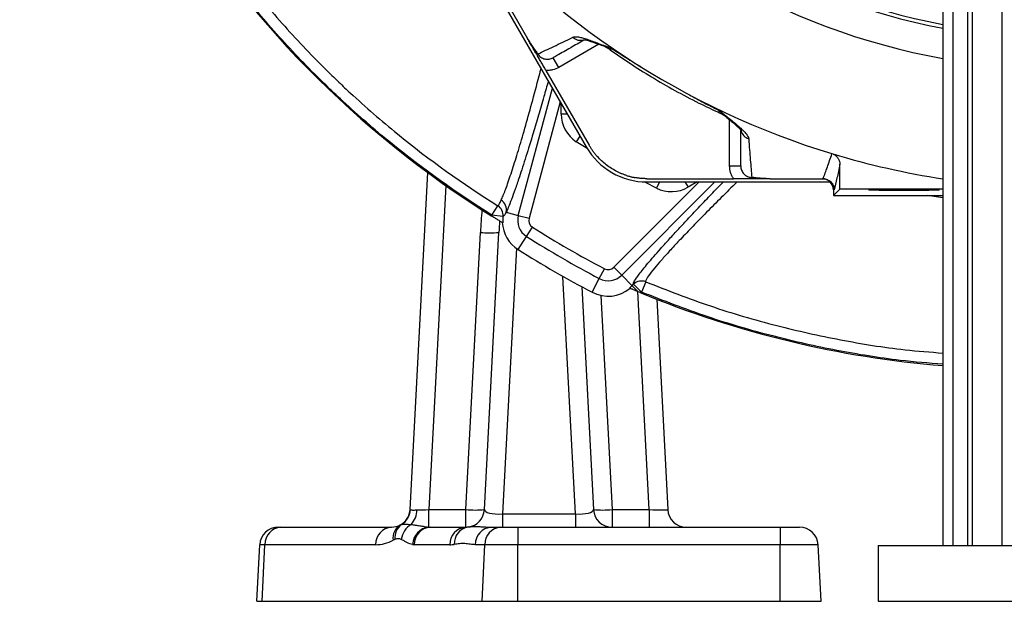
# Model space of a CAD drawing. Header units: millimetres. Extents: x 2549 to 3607, y 2373 to 3826.
# Tile 1 of 14: x 2550 to 3080, y 2373 to 2687. Entities that reach past the tile are written whole.
import ezdxf

# ---------------------------------------------------------------- set-up
doc = ezdxf.new("R2010")
doc.units = ezdxf.units.MM
doc.header["$LTSCALE"] = 2

msp = doc.modelspace()

# ---------------------------------------------------------------- linework, layer by layer
at = {"color": 7, "linetype": 'Continuous', "lineweight": 25}
for p, q in [((3047.37, 3192.84), (3047.37, 2403.4)), ((3052.67, 3192.84), (3052.67, 2403.4)), ((3060.66, 3192.84), (3060.66, 2403.4)), ((3063.16, 3192.84), (3063.16, 2403.4)), ((3079.14, 3192.84), (3079.14, 2403.4)), ((2780.43, 2747.63), (2855.07, 2618.35)), ((2782.2, 2748.12), (2823.39, 2676.78)), ((2840.27, 2661.26), (2837.27, 2666.45)), ((2833.27, 2659.66), (2856.61, 2619.24)), ((2932.34, 2608.1), (2938.34, 2608.1)), ((2991.75, 2595.61), (2991.75, 2609.02)), ((2760.11, 2422.88), (2769.63, 2604.5)), ((2887.78, 2601.24), (2934.45, 2601.24)), ((2954.23, 2601.24), (2982.71, 2601.24)), ((2887.78, 2599.46), (2986.55, 2599.46)), ((2988.29, 2592.16), (2991.75, 2595.61)), ((2988.29, 2595.24), (2988.29, 2592.16)), ((2988.71, 2595.24), (2988.29, 2595.24)), ((2988.29, 2592.16), (3047.37, 2592.16)), ((3047.37, 2595.61), (2991.75, 2595.61)), ((2804.18, 2581.6), (2807.36, 2586.68)), ((2810.13, 2580.9), (2804.18, 2581.6)), ((2811.87, 2583.18), (2818.41, 2581.43)), ((2818.41, 2581.43), (2824.2, 2579.88)), ((2822.84, 2570.07), (2826.05, 2575.13)), ((2790.13, 2422.88), (2797.96, 2572.3)), ((2800.11, 2422.88), (2807.94, 2572.3)), ((2818.36, 2563.02), (2822.84, 2570.07)), ((2874.14, 2549.26), (2869.9, 2553.49)), ((2862.09, 2547.41), (2864.86, 2552.72)), ((2879.83, 2543.56), (2874.14, 2549.26)), ((2852.66, 2542.96), (2858.95, 2422.88)), ((2858.22, 2540.01), (2862.09, 2547.41)), ((2879.83, 2543.56), (2880.6, 2544.33)), ((2879.83, 2543.56), (2883.11, 2540.28)), ((2880.6, 2544.33), (2884.83, 2540.09)), ((2887.12, 2545.63), (2884.83, 2540.09)), ((2884.83, 2540.09), (2884.46, 2539.72)), ((2893.01, 2536.28), (2898.95, 2422.88)), ((2770.1, 2422.88), (2790.13, 2422.88)), ((2770.1, 2413.43), (2770.1, 2422.88)), ((2790.13, 2413.4), (2790.13, 2422.88)), ((2868.94, 2422.88), (2868.94, 2413.4)), ((2868.94, 2422.88), (2888.96, 2422.88)), ((2888.96, 2422.88), (2888.96, 2413.4)), ((2809.85, 2420.5), (2809.85, 2413.4)), ((2809.85, 2420.5), (2849.21, 2420.5)), ((2849.21, 2420.5), (2849.21, 2413.4)), ((2689.02, 2413.4), (2690.43, 2413.4)), ((2690.43, 2413.4), (2750.13, 2413.4)), ((2770.97, 2413.4), (2790.13, 2413.4)), ((2803.87, 2413.4), (2808.99, 2413.4)), ((2808.99, 2413.4), (2818.1, 2413.4)), ((2818.1, 2413.4), (2818.1, 2403.92)), ((2818.1, 2413.4), (2959.53, 2413.4)), ((2959.53, 2413.4), (2970.04, 2413.4)), ((2959.53, 2413.4), (2959.53, 2403.92)), ((2677.43, 2373.4), (2679.03, 2403.92)), ((2681.78, 2403.92), (2679.03, 2403.92)), ((2680.4, 2373.4), (2681.78, 2403.92)), ((2741.48, 2403.92), (2681.78, 2403.92)), ((2781.48, 2403.92), (2762.33, 2403.92)), ((2800.34, 2403.92), (2795.22, 2403.92)), ((2798.96, 2373.4), (2800.34, 2403.92)), ((2818.1, 2403.92), (2800.34, 2403.92)), ((2818.1, 2373.4), (2818.1, 2403.92)), ((2959.53, 2403.92), (2818.1, 2403.92)), ((2959.53, 2373.4), (2959.53, 2403.92)), ((2980.03, 2403.92), (2959.53, 2403.92)), ((2981.63, 2373.4), (2980.03, 2403.92)), ((3012.37, 2403.4), (3012.37, 2373.4)), ((3012.37, 2403.4), (3212.37, 2403.4)), ((2677.43, 2373.4), (2680.4, 2373.4)), ((2680.4, 2373.4), (2798.96, 2373.4)), ((2798.96, 2373.4), (2818.1, 2373.4)), ((2818.1, 2373.4), (2959.53, 2373.4)), ((2959.53, 2373.4), (2981.63, 2373.4)), ((3012.37, 2373.4), (3212.37, 2373.4))]:
    msp.add_line(p, q, dxfattribs=at)
at = {"color": 8, "linetype": 'Continuous', "lineweight": 25}
for p, q in [((2861.85, 2673.71), (2840.27, 2661.26)), ((2818.41, 2581.43), (2836.79, 2650.01)), ((2841.02, 2642.67), (2824.2, 2579.88)), ((2841.58, 2636.1), (2841.58, 2641.71)), ((2844.82, 2636.1), (2841.58, 2636.1)), ((2932.34, 2608.1), (2932.34, 2633.01)), ((2851.67, 2624.23), (2849.69, 2621.17)), ((2779.25, 2597.56), (2770.1, 2422.88)), ((2869.9, 2553.49), (2915.87, 2599.46)), ((2924.34, 2599.46), (2874.14, 2549.26)), ((2894.57, 2599.46), (2892.92, 2596.21)), ((2908.28, 2599.46), (2909.9, 2596.65)), ((2914.76, 2599.46), (2909.9, 2596.65)), ((3047.37, 2591.01), (3038.95, 2592.16)), ((2817.36, 2563.71), (2809.85, 2420.5)), ((2849.21, 2420.5), (2842.5, 2548.56)), ((2862.89, 2538.32), (2868.94, 2422.88)), ((2888.96, 2422.88), (2882.8, 2540.41))]:
    msp.add_line(p, q, dxfattribs=at)
at = {"color": 8, "linetype": 'Continuous', "lineweight": 25, "flags": 128}
for points in [[(2855.66, 2617.36), (2854.95, 2617.81), (2849.69, 2621.17)], [(2892.92, 2596.21), (2887.37, 2599.09), (2886.63, 2599.48)]]:
    msp.add_lwpolyline(points, dxfattribs=at)
at = {"color": 7, "linetype": 'Continuous', "lineweight": 25}
for centre, radius, start, end in [((3112.37, 3026.24), 365.99, 100.3891, 259.77), ((3112.37, 3026.24), 350, 100.6485, 259.2972), ((3112.37, 3026.24), 348, 100.6218, 259.235), ((3091.37, 3040.67), 542, 184.354, 237.9957), ((3112.37, 3026.24), 430.02, 220.1904, 253.182), ((2856.38, 2654.39), 20, 54.826, 69.1758), ((2859.37, 2636.1), 17.79, 180, 237.0368), ((2918.34, 2618.62), 20, 50.7418, 65.1516), ((2887.78, 2637.24), 37.78, 210, 270), ((3112.37, 3026.24), 430.02, 253.1819, 261.3061), ((2901, 2612.06), 17.79, 242.9632, 300), ((2804.16, 2581.59), 6.01, 353.3902, 57.8893), ((2806.11, 2584.55), 5.92, 346.6152, 59.0306), ((2828.36, 2578.77), 24.34, 173.3119, 174.6095), ((2828.36, 2578.77), 18.35, 173.3119, 184.2815), ((2828.36, 2578.77), 10.3, 165, 237.5963), ((2828.36, 2578.77), 4.31, 165, 237.5963), ((2828.36, 2578.77), 18.65, 183.6294, 237.5963), ((3112.37, 3026.24), 534.31, 237.5963, 242.4037), ((2802.95, 2620.15), 48.11, 264.0433, 275.9567), ((3112.37, 3026.24), 540.3, 237.5963, 242.4037), ((3112.37, 3026.24), 548.65, 237.5963, 242.4037), ((2866.86, 2556.54), 4.31, 242.4037, 315), ((2866.86, 2556.54), 10.3, 242.4037, 315), ((2866.86, 2556.54), 18.35, 308.9675, 315), ((2884.84, 2540.07), 6.01, 67.654, 134.9167), ((2866.86, 2556.54), 18.65, 242.4037, 309.4515), ((3091.37, 3040.67), 542, 247.5578, 265.3436), ((2750.13, 2423.4), 10, 298.2304, 357), ((2750.24, 2423.37), 10.02, 301.4772, 356.7282), ((2752.09, 2422.7), 11.63, 317.3708, 359.8044), ((2795.12, 2470.73), 48.11, 264.0433, 275.9567), ((2790.13, 2423.4), 10, 276.9606, 357), ((2868.94, 2423.4), 10, 183, 270), ((2863.94, 2470.73), 48.11, 264.0433, 275.9567), ((2908.94, 2423.4), 10, 183, 270), ((2689.02, 2403.4), 10, 90, 177), ((2691.1, 2404.1), 9.32, 94.1291, 181.1037), ((2750.8, 2404.1), 9.32, 94.1291, 181.1037), ((2750.13, 2423.4), 10, 270, 298.2304), ((2759.12, 2407.5), 8.27, 121.0411, 188.349), ((2760.69, 2407.69), 8.84, 126.1579, 185.9451), ((2766.48, 2405.11), 11.32, 120.9775, 171.5889), ((2771.21, 2403.73), 9.76, 96.5117, 178.5463), ((2771.65, 2404.1), 9.32, 94.1291, 181.1037), ((2790.8, 2404.1), 9.32, 94.1291, 181.1037), ((2793.03, 2404.5), 9.13, 100.6448, 182.6763), ((2790.13, 2423.4), 10, 270, 276.9606), ((2804.54, 2404.1), 9.32, 94.1291, 181.1037), ((2809.66, 2404.1), 9.32, 94.1291, 181.1037), ((2970.04, 2403.4), 10, 3, 90), ((2741.48, 2423.92), 20, 270, 298.2304), ((2781.48, 2423.92), 20, 270, 276.9606)]:
    msp.add_arc(centre, radius, start, end, dxfattribs=at)
at = {"color": 8, "linetype": 'Continuous', "lineweight": 25}
for centre, radius, start, end in [((2851.96, 2681.77), 5.93, 226.1575, 286.0222), ((2944.27, 2628.49), 5.94, 193.3115, 253.7659)]:
    msp.add_arc(centre, radius, start, end, dxfattribs=at)
at = {"color": 7, "linetype": 'Continuous', "lineweight": 25}
for centre, major_axis, ratio, start_param, end_param in [((2982.29, 2595.24), (6, 0), 0.999848, 1.535879, 1.570796), ((2982.29, 2595.24), (6, 0), 0.999848, 0, 1.535879), ((2770.15, 2423.4), (10.04, 0.53), 0.051695, 3.13616, 3.302953), ((2770.15, 2423.4), (10.04, 0.53), 0.051695, 4.015193, 4.704217), ((2810.15, 2423.4), (10.04, 0.62), 0.285677, 3.108965, 4.664612), ((2848.91, 2423.4), (10.04, -0.62), 0.285677, 4.760166, 6.315813), ((2888.91, 2423.4), (10.04, -0.53), 0.051695, 4.720561, 6.288618), ((2772.18, 2423.4), (11.23, 3.52), 0.833155, 4.276235, 4.352389), ((2763.54, 2423.92), (1.81, 19.97), 0.574205, 3.117372, 3.193527)]:
    msp.add_ellipse(centre, major_axis=major_axis, ratio=ratio, start_param=start_param, end_param=end_param, dxfattribs=at)
msp.add_ellipse((3026.37, 2595.19), major_axis=(19, 0), ratio=0.017455, dxfattribs=at)
at = {"color": 8, "linetype": 'Continuous', "lineweight": 25}
for centre, major_axis, ratio, start_param, end_param in [((2817.92, 2571.03), (4.32, 83.57), 0.238995, 1.422282, 1.568012), ((2817.92, 2571.55), (4.2, 80.68), 0.123774, 1.491299, 1.568034)]:
    msp.add_ellipse(centre, major_axis=major_axis, ratio=ratio, start_param=start_param, end_param=end_param, dxfattribs=at)
at = {"color": 7, "linetype": 'Continuous', "lineweight": 25}
for points, knots in [([(2804.18, 2581.6), (2785.16, 2593.49), (2766.91, 2606.53), (2740.71, 2627.87), (2732.18, 2635.28), (2721.76, 2644.92), (2719.69, 2646.87), (2715.58, 2650.79), (2713.54, 2652.77), (2707.47, 2658.75), (2703.49, 2662.79), (2691.76, 2675.09), (2684.19, 2683.53), (2673.24, 2696.54), (2669.66, 2700.94), (2662.62, 2709.85), (2659.17, 2714.37), (2652.41, 2723.51), (2649.1, 2728.14), (2642.64, 2737.48), (2639.49, 2742.2), (2630.29, 2756.44), (2624.48, 2766.09), (2608.01, 2795.5), (2598.3, 2815.7), (2585.62, 2846.9), (2581.71, 2857.45), (2576.33, 2873.5), (2574.61, 2878.88), (2571.35, 2889.73), (2569.79, 2895.21), (2562.47, 2922.64), (2558.01, 2944.85), (2554.18, 2972.93), (2553.51, 2978.56), (2552.33, 2989.85), (2551.83, 2995.52), (2551, 3006.86), (2550.67, 3012.53), (2550.18, 3023.88), (2550.01, 3029.55), (2549.59, 3057.82), (2550.56, 3080.28), (2555.05, 3124.9), (2558.56, 3147.05), (2565.77, 3180.05), (2568.49, 3191.01), (2573.07, 3207.39), (2574.69, 3212.85), (2578.06, 3223.7), (2579.83, 3229.09), (2589.03, 3255.9), (2597.61, 3276.88), (2609.87, 3302.5), (2612.4, 3307.59), (2617.59, 3317.67), (2620.25, 3322.66), (2628.43, 3337.48), (2634.14, 3347.18), (2652.08, 3375.7), (2665.08, 3393.96), (2693.17, 3428.99), (2708.25, 3445.75), (2740.6, 3477.72), (2757.65, 3492.71), (2775.57, 3506.7)], [0, 0, 0, 0, 0.0625, 0.0625, 0.09375, 0.09375, 0.101562, 0.101562, 0.109375, 0.109375, 0.125, 0.125, 0.15625, 0.15625, 0.171875, 0.171875, 0.1875, 0.1875, 0.203125, 0.203125, 0.21875, 0.21875, 0.25, 0.25, 0.3125, 0.3125, 0.34375, 0.34375, 0.359375, 0.359375, 0.375, 0.375, 0.4375, 0.4375, 0.453125, 0.453125, 0.46875, 0.46875, 0.484375, 0.484375, 0.5, 0.5, 0.5625, 0.5625, 0.625, 0.625, 0.65625, 0.65625, 0.671875, 0.671875, 0.6875, 0.6875, 0.75, 0.75, 0.765625, 0.765625, 0.78125, 0.78125, 0.8125, 0.8125, 0.875, 0.875, 0.9375, 0.9375, 1, 1, 1, 1]), ([(2779.23, 3502.03), (2778.12, 3501.16), (2777.01, 3500.29), (2774.81, 3498.55), (2771.52, 3495.91), (2768.25, 3493.25), (2761.76, 3487.87), (2757.49, 3484.22), (2744.84, 3473.1), (2736.62, 3465.44), (2712.62, 3441.71), (2697.69, 3425.13), (2669.9, 3390.47), (2657.04, 3372.4), (2639.29, 3344.19), (2633.63, 3334.6), (2625.54, 3319.93), (2622.91, 3314.99), (2617.78, 3305.02), (2615.27, 3299.99), (2603.14, 3274.64), (2594.64, 3253.88), (2585.53, 3227.36), (2583.78, 3222.02), (2580.44, 3211.29), (2578.85, 3205.89), (2574.31, 3189.68), (2571.61, 3178.84), (2564.47, 3146.19), (2560.99, 3124.27), (2556.54, 3080.13), (2555.58, 3057.9), (2555.98, 3029.93), (2556.14, 3024.33), (2556.63, 3013.1), (2556.95, 3007.48), (2557.76, 2996.26), (2558.26, 2990.66), (2559.42, 2979.48), (2560.08, 2973.91), (2563.86, 2946.12), (2568.26, 2924.15), (2575.5, 2897.01), (2577.04, 2891.59), (2580.27, 2880.85), (2581.96, 2875.52), (2587.29, 2859.64), (2591.15, 2849.2), (2603.68, 2818.33), (2613.29, 2798.34), (2629.58, 2769.24), (2635.32, 2759.69), (2644.42, 2745.6), (2647.54, 2740.93), (2653.93, 2731.69), (2657.2, 2727.11), (2663.89, 2718.06), (2667.31, 2713.59), (2674.27, 2704.77), (2677.81, 2700.42), (2685.04, 2691.84), (2688.71, 2687.6), (2696.19, 2679.25), (2703.81, 2671.02), (2711.68, 2663.02), (2717.68, 2657.11), (2719.69, 2655.15), (2723.76, 2651.27), (2725.81, 2649.34), (2736.12, 2639.8), (2744.56, 2632.47), (2770.48, 2611.35), (2788.54, 2598.44), (2807.36, 2586.68)], [0, 0, 0, 0, 0.003906, 0.003906, 0.007813, 0.015625, 0.015625, 0.03125, 0.03125, 0.0625, 0.0625, 0.125, 0.125, 0.1875, 0.1875, 0.21875, 0.21875, 0.234375, 0.234375, 0.25, 0.25, 0.3125, 0.3125, 0.328125, 0.328125, 0.34375, 0.34375, 0.375, 0.375, 0.4375, 0.4375, 0.5, 0.5, 0.515625, 0.515625, 0.53125, 0.53125, 0.546875, 0.546875, 0.5625, 0.5625, 0.625, 0.625, 0.640625, 0.640625, 0.65625, 0.65625, 0.6875, 0.6875, 0.75, 0.75, 0.78125, 0.78125, 0.796875, 0.796875, 0.8125, 0.8125, 0.828125, 0.828125, 0.84375, 0.84375, 0.859375, 0.859375, 0.875, 0.890625, 0.890625, 0.898437, 0.898437, 0.90625, 0.90625, 0.9375, 0.9375, 1, 1, 1, 1]), ([(2823.39, 2676.78), (2823.87, 2675.94), (2824.36, 2675.13), (2825.35, 2673.56), (2825.83, 2672.83), (2826.76, 2671.46), (2827.22, 2670.82), (2827.89, 2669.92), (2828.1, 2669.63), (2828.54, 2669.07), (2828.75, 2668.79), (2828.96, 2668.52)], [0, 0, 0, 0, 0.25, 0.25, 0.5, 0.5, 0.75, 0.75, 0.875, 0.875, 1, 1, 1, 1]), ([(2833.27, 2659.66), (2832.84, 2660.41), (2832.41, 2661.15), (2831.57, 2662.6), (2831.17, 2663.31), (2830.38, 2664.68), (2829.99, 2665.34), (2829.4, 2666.36), (2829.21, 2666.7), (2828.9, 2667.24), (2828.79, 2667.42), (2828.57, 2667.8), (2828.46, 2667.99), (2828.24, 2668.37), (2828.14, 2668.56), (2827.92, 2668.93), (2827.81, 2669.12), (2827.49, 2669.67), (2827.29, 2670.02), (2826.7, 2671.05), (2826.31, 2671.72), (2825.52, 2673.09), (2825.11, 2673.8), (2824.27, 2675.26), (2823.83, 2676.02), (2823.39, 2676.78)], [0, 0, 0, 0, 0.125, 0.125, 0.25, 0.25, 0.375, 0.375, 0.4375, 0.4375, 0.46875, 0.46875, 0.5, 0.5, 0.53125, 0.53125, 0.5625, 0.5625, 0.625, 0.625, 0.75, 0.75, 0.875, 0.875, 1, 1, 1, 1]), ([(2828.96, 2668.52), (2831.59, 2669.75), (2834.44, 2671.09), (2840.7, 2674.06), (2844.11, 2675.68), (2847.86, 2677.49)], [0, 0, 0, 0, 0.5, 0.5, 1, 1, 1, 1]), ([(2853.66, 2675.91), (2851.26, 2674.53), (2846.04, 2671.51), (2840.9, 2668.55), (2838.01, 2666.88), (2837.27, 2666.45)], [0, 0, 0, 0, 0.387627, 0.84247, 1, 1, 1, 1]), ([(2847.86, 2677.49), (2848.54, 2677.82), (2849.54, 2677.84), (2851.49, 2677.53), (2852.21, 2677.37), (2853.39, 2677.05), (2853.81, 2676.93), (2854.66, 2676.67), (2855.11, 2676.53), (2857.39, 2675.78), (2859.44, 2675.02), (2862.83, 2673.73), (2864.01, 2673.27), (2865.85, 2672.56), (2866.48, 2672.31), (2867.43, 2671.94), (2867.75, 2671.82), (2868.4, 2671.57), (2868.72, 2671.44), (2869.05, 2671.32)], [0, 0, 0, 0, 0.25, 0.25, 0.375, 0.375, 0.4375, 0.4375, 0.5, 0.5, 0.75, 0.75, 0.875, 0.875, 0.9375, 0.9375, 0.96875, 0.96875, 1, 1, 1, 1]), ([(2853.58, 2676.2), (2853.57, 2676.2), (2853.48, 2676.19), (2853.85, 2676.19), (2854.65, 2676.05), (2856.09, 2675.7), (2858.13, 2675.06), (2860.71, 2674.15), (2862.8, 2673.36), (2863.85, 2672.96)], [0, 0, 0, 0, 0.012998, 0.130457, 0.265218, 0.421349, 0.599942, 0.799775, 1, 1, 1, 1]), ([(2867.91, 2670.76), (2871.44, 2668.32), (2878.75, 2663.24), (2890.41, 2655.93), (2902.84, 2648.76), (2915.02, 2642.31), (2923.09, 2638.52), (2926.75, 2636.8)], [0, 0, 0, 0, 0.189157, 0.392407, 0.606676, 0.821909, 1, 1, 1, 1]), ([(2869.05, 2671.32), (2871.57, 2669.64), (2874.1, 2668), (2877.94, 2665.58), (2879.23, 2664.78), (2881.81, 2663.2), (2883.1, 2662.42), (2884.4, 2661.65)], [0, 0, 0, 0, 0.5, 0.5, 0.75, 0.75, 1, 1, 1, 1]), ([(2828.96, 2668.52), (2829.37, 2667.83), (2829.92, 2667.23), (2830.88, 2666.53), (2831.23, 2666.33), (2831.95, 2666), (2832.32, 2665.87), (2833.09, 2665.68), (2833.48, 2665.63), (2834.27, 2665.6), (2834.66, 2665.62), (2835.44, 2665.74), (2835.83, 2665.83), (2836.57, 2666.09), (2836.93, 2666.25), (2837.27, 2666.45)], [0, 0, 0, 0, 0.25, 0.25, 0.375, 0.375, 0.5, 0.5, 0.625, 0.625, 0.75, 0.75, 0.875, 0.875, 1, 1, 1, 1]), ([(2840.27, 2661.26), (2839.21, 2660.65), (2838.09, 2660.2), (2836.31, 2659.8), (2835.7, 2659.7), (2834.49, 2659.61), (2833.89, 2659.61), (2833.27, 2659.66)], [0, 0, 0, 0, 0.5, 0.5, 0.75, 0.75, 1, 1, 1, 1]), ([(2910.62, 2646.51), (2911.94, 2645.78), (2913.26, 2645.05), (2915.91, 2643.6), (2919.91, 2641.46), (2923.95, 2639.4), (2926.66, 2638.05)], [0, 0, 0, 0, 0.25, 0.25, 0.5, 1, 1, 1, 1]), ([(2926.66, 2638.05), (2926.8, 2637.94), (2926.94, 2637.83), (2927.21, 2637.61), (2927.61, 2637.29), (2928.55, 2636.54), (2929.33, 2635.91), (2930.86, 2634.68), (2931.85, 2633.89), (2934.65, 2631.61), (2936.34, 2630.21), (2938.13, 2628.6), (2938.48, 2628.29), (2939.13, 2627.67), (2939.45, 2627.37), (2940.32, 2626.5), (2940.82, 2625.96), (2942.06, 2624.43), (2942.55, 2623.54), (2942.61, 2622.79)], [0, 0, 0, 0, 0.015625, 0.015625, 0.03125, 0.0625, 0.125, 0.125, 0.25, 0.25, 0.5, 0.5, 0.5625, 0.5625, 0.625, 0.625, 0.75, 0.75, 1, 1, 1, 1]), ([(2930.68, 2634.38), (2930.75, 2634.32), (2931.96, 2633.35), (2933.74, 2631.86), (2935.89, 2630), (2937.34, 2628.62), (2938.21, 2627.67), (2938.61, 2627.12), (2938.61, 2627.12), (2938.61, 2627.12)], [0, 0, 0, 0, 0.015786, 0.255862, 0.454355, 0.632763, 0.788885, 0.923115, 1, 1, 1, 1]), ([(2938.34, 2608.1), (2938.34, 2608.96), (2938.34, 2612.29), (2938.34, 2618.23), (2938.34, 2624.28), (2938.34, 2627.06)], [0, 0, 0, 0, 0.157229, 0.611203, 1, 1, 1, 1]), ([(2942.61, 2622.79), (2942.91, 2618.63), (2943.21, 2614.87), (2943.77, 2607.97), (2944.03, 2604.83), (2944.28, 2601.94)], [0, 0, 0, 0, 0.5, 0.5, 1, 1, 1, 1]), ([(2876.81, 2602.96), (2876.55, 2603.04), (2876.02, 2603.21), (2875.24, 2603.49), (2874.47, 2603.79), (2873.7, 2604.11), (2872.95, 2604.44), (2872.2, 2604.79), (2871.46, 2605.15), (2869.99, 2605.92), (2867.86, 2607.2), (2865.18, 2609.16), (2862.69, 2611.36), (2860.79, 2613.38), (2859.38, 2615.1), (2858.39, 2616.44), (2857.46, 2617.81), (2856.89, 2618.76), (2856.61, 2619.24)], [0, 0, 0, 0, 0.031278, 0.062496, 0.093671, 0.124817, 0.155953, 0.187093, 0.218256, 0.249456, 0.373927, 0.499002, 0.624284, 0.749251, 0.812094, 0.874744, 0.937335, 1, 1, 1, 1]), ([(2982.71, 2601.24), (2983.48, 2603.23), (2984.26, 2605.33), (2985.86, 2609.83), (2986.67, 2612.22), (2987.49, 2614.78)], [0, 0, 0, 0, 0.5, 0.5, 1, 1, 1, 1]), ([(2987.95, 2614.61), (2988.08, 2614.56), (2988.33, 2614.46), (2988.57, 2614.33), (2988.69, 2614.26)], [0, 0, 0, 0, 0.499301, 1, 1, 1, 1]), ([(2988.69, 2614.26), (2989.15, 2614.01), (2989.58, 2613.68), (2990.14, 2613.12), (2990.32, 2612.93), (2990.64, 2612.51), (2990.79, 2612.28), (2991.19, 2611.6), (2991.4, 2611.11), (2991.68, 2610.08), (2991.75, 2609.55), (2991.75, 2609.02)], [0, 0, 0, 0, 0.25, 0.25, 0.375, 0.375, 0.5, 0.5, 0.75, 0.75, 1, 1, 1, 1]), ([(2934.45, 2601.24), (2934.11, 2601.75), (2933.8, 2602.27), (2933.28, 2603.37), (2933.05, 2603.94), (2932.52, 2605.69), (2932.34, 2606.88), (2932.34, 2608.1)], [0, 0, 0, 0, 0.25, 0.25, 0.5, 0.5, 1, 1, 1, 1]), ([(2938.34, 2608.1), (2938.34, 2607.71), (2938.38, 2607.31), (2938.52, 2606.54), (2938.63, 2606.16), (2938.92, 2605.43), (2939.1, 2605.07), (2939.52, 2604.41), (2939.77, 2604.09), (2940.31, 2603.52), (2940.61, 2603.26), (2941.25, 2602.8), (2941.6, 2602.6), (2942.68, 2602.12), (2943.48, 2601.95), (2944.28, 2601.94)], [0, 0, 0, 0, 0.125, 0.125, 0.25, 0.25, 0.375, 0.375, 0.5, 0.5, 0.625, 0.625, 0.75, 0.75, 1, 1, 1, 1]), ([(2991.75, 2609.02), (2991.24, 2606.37), (2990.73, 2603.92), (2989.72, 2599.34), (2989.22, 2597.22), (2988.71, 2595.24)], [0, 0, 0, 0, 0.5, 0.5, 1, 1, 1, 1]), ([(2876.81, 2602.96), (2877.05, 2602.88), (2877.54, 2602.72), (2878.29, 2602.51), (2879.03, 2602.32), (2879.78, 2602.14), (2880.53, 2601.98), (2881.04, 2601.88), (2881.29, 2601.83)], [0, 0, 0, 0, 0.166794, 0.333435, 0.5, 0.666565, 0.833206, 1, 1, 1, 1]), ([(2887.78, 2601.24), (2887.51, 2601.24), (2886.97, 2601.25), (2886.15, 2601.28), (2885.34, 2601.32), (2884.53, 2601.39), (2883.71, 2601.47), (2882.9, 2601.57), (2882.1, 2601.69), (2881.56, 2601.78), (2881.29, 2601.83)], [0, 0, 0, 0, 0.125008, 0.249885, 0.374695, 0.499504, 0.624374, 0.749371, 0.874559, 1, 1, 1, 1]), ([(2954.23, 2601.24), (2953.35, 2601.24), (2952.5, 2601.24), (2950.82, 2601.24), (2950.01, 2601.24), (2948.43, 2601.24), (2947.66, 2601.24), (2946.48, 2601.24), (2946.09, 2601.24), (2945.47, 2601.24), (2945.26, 2601.24), (2944.83, 2601.24), (2944.6, 2601.24), (2944.17, 2601.24), (2943.95, 2601.24), (2943.52, 2601.24), (2943.3, 2601.24), (2942.67, 2601.24), (2942.26, 2601.24), (2941.07, 2601.24), (2940.3, 2601.24), (2938.71, 2601.24), (2937.9, 2601.24), (2936.21, 2601.24), (2935.33, 2601.24), (2934.45, 2601.24)], [0, 0, 0, 0, 0.125, 0.125, 0.25, 0.25, 0.375, 0.375, 0.4375, 0.4375, 0.46875, 0.46875, 0.5, 0.5, 0.53125, 0.53125, 0.5625, 0.5625, 0.625, 0.625, 0.75, 0.75, 0.875, 0.875, 1, 1, 1, 1]), ([(2954.23, 2601.24), (2953.25, 2601.24), (2952.31, 2601.26), (2950.46, 2601.33), (2949.58, 2601.38), (2947.93, 2601.51), (2947.15, 2601.58), (2946.04, 2601.71), (2945.68, 2601.75), (2944.97, 2601.84), (2944.62, 2601.89), (2944.28, 2601.94)], [0, 0, 0, 0, 0.25, 0.25, 0.5, 0.5, 0.75, 0.75, 0.875, 0.875, 1, 1, 1, 1]), ([(2982.71, 2601.24), (2983.11, 2601.24), (2983.5, 2601.2), (2984.27, 2601.05), (2984.65, 2600.93), (2985.37, 2600.63), (2985.72, 2600.45), (2986.37, 2600.01), (2986.68, 2599.76), (2987.23, 2599.21), (2987.48, 2598.9), (2987.91, 2598.25), (2988.1, 2597.9), (2988.4, 2597.18), (2988.52, 2596.8), (2988.67, 2596.03), (2988.71, 2595.63), (2988.71, 2595.24)], [0, 0, 0, 0, 0.125, 0.125, 0.25, 0.25, 0.375, 0.375, 0.5, 0.5, 0.625, 0.625, 0.75, 0.75, 0.875, 0.875, 1, 1, 1, 1]), ([(2807.36, 2586.68), (2807.41, 2586.7), (2807.46, 2586.73), (2807.58, 2586.78), (2807.64, 2586.82), (2807.82, 2586.99), (2807.95, 2587.18), (2808.37, 2587.92), (2808.7, 2588.67), (2809.16, 2589.63)], [0, 0, 0, 0, 0.125, 0.125, 0.25, 0.25, 0.5, 0.5, 1, 1, 1, 1]), ([(2810.06, 2577.4), (2810.04, 2577.41), (2809.97, 2577.45), (2809.76, 2577.58), (2809.61, 2577.67), (2809.07, 2578), (2808.58, 2578.29), (2807.75, 2578.8), (2807.45, 2578.99), (2806.83, 2579.37), (2806.51, 2579.57), (2805.85, 2579.98), (2805.51, 2580.19), (2804.82, 2580.62), (2804.47, 2580.83), (2804.12, 2581.05)], [0, 0, 0, 0, 0.125, 0.125, 0.25, 0.25, 0.5, 0.5, 0.625, 0.625, 0.75, 0.75, 0.875, 0.875, 1, 1, 1, 1]), ([(2811.87, 2583.18), (2811.45, 2582.44), (2811.14, 2581.86), (2810.72, 2581.29), (2810.6, 2581.14), (2810.36, 2580.96), (2810.24, 2580.93), (2810.13, 2580.9)], [0, 0, 0, 0, 0.5, 0.5, 0.75, 0.75, 1, 1, 1, 1]), ([(2883.11, 2540.28), (2882.5, 2540.54), (2881.92, 2540.78), (2881.1, 2541.12), (2880.84, 2541.24), (2880.34, 2541.44), (2880.11, 2541.54), (2879.68, 2541.72), (2879.48, 2541.81), (2879.13, 2541.96), (2878.98, 2542.02), (2878.72, 2542.13), (2878.62, 2542.18), (2878.46, 2542.24), (2878.42, 2542.26), (2878.4, 2542.27)], [0, 0, 0, 0, 0.25, 0.25, 0.375, 0.375, 0.5, 0.5, 0.625, 0.625, 0.75, 0.75, 0.875, 0.875, 1, 1, 1, 1]), ([(2760.25, 2422.8), (2760.35, 2422.77), (2760.5, 2422.72), (2760.89, 2422.65), (2761.14, 2422.62), (2761.73, 2422.59), (2762.07, 2422.6), (2762.84, 2422.63), (2763.27, 2422.66), (2763.73, 2422.66)], [0, 0, 0, 0, 0.25, 0.25, 0.5, 0.5, 0.75, 0.75, 1, 1, 1, 1]), ([(2755.48, 2414.82), (2755.7, 2414.87), (2756, 2414.9), (2756.69, 2414.93), (2757.08, 2414.94), (2757.95, 2414.94), (2758.43, 2414.93), (2759.47, 2414.9), (2760.03, 2414.87), (2760.65, 2414.82)], [0, 0, 0, 0, 0.25, 0.25, 0.5, 0.5, 0.75, 0.75, 1, 1, 1, 1]), ([(2760.65, 2414.82), (2761.36, 2414.75), (2762.11, 2414.65), (2763.65, 2414.41), (2764.45, 2414.28), (2766.07, 2413.99), (2766.89, 2413.85), (2768.51, 2413.59), (2769.31, 2413.48), (2770.1, 2413.43)], [0, 0, 0, 0, 0.25, 0.25, 0.5, 0.5, 0.75, 0.75, 1, 1, 1, 1]), ([(2791.34, 2413.47), (2791.86, 2413.54), (2792.47, 2413.62), (2793.99, 2413.71), (2794.89, 2413.73), (2796.5, 2413.7), (2797.08, 2413.68), (2798.31, 2413.63), (2798.95, 2413.59), (2800.96, 2413.49), (2802.4, 2413.4), (2803.87, 2413.4)], [0, 0, 0, 0, 0.25, 0.25, 0.5, 0.5, 0.625, 0.625, 0.75, 0.75, 1, 1, 1, 1]), ([(2755.28, 2406.77), (2755.01, 2406.89), (2754.73, 2406.96), (2754.17, 2407.06), (2753.89, 2407.09), (2753.32, 2407.09), (2753.04, 2407.06), (2752.47, 2406.96), (2752.18, 2406.89), (2751.9, 2406.77)], [0, 0, 0, 0, 0.25, 0.25, 0.5, 0.5, 0.75, 0.75, 1, 1, 1, 1]), ([(2761.45, 2403.98), (2760.38, 2404.12), (2759.34, 2404.53), (2757.81, 2405.34), (2757.31, 2405.65), (2756.3, 2406.25), (2755.8, 2406.54), (2755.28, 2406.77)], [0, 0, 0, 0, 0.5, 0.5, 0.75, 0.75, 1, 1, 1, 1]), ([(2795.22, 2403.92), (2794.27, 2403.92), (2793.33, 2404.04), (2791.46, 2404.32), (2790.52, 2404.47), (2789.11, 2404.56), (2788.64, 2404.57), (2787.69, 2404.54), (2787.22, 2404.5), (2785.8, 2404.34), (2784.85, 2404.19), (2783.9, 2404.07)], [0, 0, 0, 0, 0.25, 0.25, 0.5, 0.5, 0.625, 0.625, 0.75, 0.75, 1, 1, 1, 1])]:
    msp.add_open_spline(points, degree=3, knots=knots, dxfattribs=at)
at = {"color": 8, "linetype": 'Continuous', "lineweight": 25}
for points, knots in [([(2869.05, 2671.32), (2869.04, 2671.32), (2868.23, 2671.53), (2866.28, 2672.08), (2864.77, 2672.67), (2863.87, 2673.02)], [0, 0, 0, 0, 0.005458, 0.410172, 1, 1, 1, 1]), ([(2869.05, 2671.32), (2868.68, 2671.15), (2867.97, 2670.84), (2867.93, 2670.79), (2867.92, 2670.76)], [0, 0, 0, 0, 0.522383, 1, 1, 1, 1]), ([(2809.16, 2589.63), (2809.51, 2590.39), (2810.17, 2591.85), (2811.36, 2594.89), (2812.65, 2598.44), (2814.09, 2602.65), (2816.11, 2608.85), (2818.85, 2617.71), (2822.4, 2629.88), (2826.2, 2643.62), (2829, 2654.09), (2830.49, 2659.92), (2830.67, 2660.61)], [0, 0, 0, 0, 0.080667, 0.155587, 0.230509, 0.307853, 0.3852, 0.528693, 0.676068, 0.825684, 0.979162, 1, 1, 1, 1]), ([(2834.57, 2653.85), (2833.78, 2651.04), (2832, 2644.74), (2829.28, 2635.35), (2826.02, 2624.35), (2822.5, 2612.94), (2819.27, 2602.94), (2816.71, 2595.43), (2814.71, 2589.94), (2813.08, 2585.81), (2812.24, 2583.99), (2811.87, 2583.18)], [0, 0, 0, 0, 0.084471, 0.189735, 0.29469, 0.446288, 0.597854, 0.703699, 0.809904, 0.915731, 1, 1, 1, 1]), ([(2926.75, 2636.81), (2926.76, 2636.83), (2926.79, 2636.87), (2926.71, 2637.64), (2926.66, 2638.05)], [0, 0, 0, 0, 0.454761, 1, 1, 1, 1]), ([(2930.71, 2634.43), (2929.97, 2635.03), (2928.7, 2636.04), (2927.26, 2637.45), (2926.67, 2638.05), (2926.66, 2638.05)], [0, 0, 0, 0, 0.5889886, 0.9945307, 1, 1, 1, 1]), ([(2880.6, 2544.33), (2880.55, 2544.53), (2880.43, 2545.04), (2881.55, 2547), (2883.56, 2549.76), (2885.62, 2552.39), (2888.22, 2555.54), (2891.4, 2559.25), (2895.1, 2563.46), (2899.38, 2568.23), (2904.21, 2573.5), (2909.62, 2579.31), (2915.46, 2585.51), (2921.66, 2592.01), (2926.16, 2596.68), (2928.61, 2599.19), (2928.87, 2599.46)], [0, 0, 0, 0, 0.078794, 0.203587, 0.268045, 0.332504, 0.400441, 0.46838, 0.538702, 0.609028, 0.684106, 0.75919, 0.837011, 0.914839, 0.990833, 1, 1, 1, 1]), ([(2936.34, 2599.46), (2935.96, 2599.08), (2932.67, 2595.88), (2926.79, 2590.04), (2918.9, 2582.11), (2911.62, 2574.64), (2905.25, 2567.96), (2899.85, 2562.16), (2895.42, 2557.23), (2891.37, 2552.52), (2888.31, 2548.61), (2886.95, 2546.31), (2887.07, 2545.82), (2887.12, 2545.63)], [0, 0, 0, 0, 0.013397, 0.113504, 0.21231, 0.311471, 0.41021, 0.499221, 0.588557, 0.677532, 0.799905, 0.922265, 1, 1, 1, 1]), ([(2887.12, 2545.63), (2898.67, 2541.13), (2921.82, 2532.1), (2956.95, 2521.85), (2992.02, 2514.09), (3021.98, 2509.2), (3040.54, 2507.77), (3047.37, 2507.25)], [0, 0, 0, 0, 0.22461, 0.450321, 0.66258, 0.875765, 1, 1, 1, 1]), ([(3047.37, 2501.18), (3039.68, 2501.8), (3020.47, 2503.37), (2990.02, 2508.37), (2955.23, 2516.12), (2919.98, 2526.39), (2896.57, 2535.52), (2884.83, 2540.09)], [0, 0, 0, 0, 0.137931, 0.344469, 0.551007, 0.774954, 1, 1, 1, 1])]:
    msp.add_open_spline(points, degree=3, knots=knots, dxfattribs=at)
at = {"color": 7, "linetype": 'Continuous', "lineweight": 25}
for points in [[(2982.71, 2601.24), (2982.71, 2601.24), (2982.71, 2601.24), (2982.71, 2601.24)], [(2884.46, 2539.72), (2884.01, 2539.91), (2883.56, 2540.1), (2883.11, 2540.28)], [(2754.86, 2414.59), (2755.03, 2414.68), (2755.23, 2414.76), (2755.48, 2414.82)], [(2751.9, 2406.77), (2751.58, 2406.63), (2751.26, 2406.47), (2750.94, 2406.3)]]:
    msp.add_open_spline(points, degree=3, dxfattribs=at)

doc.saveas('drawing.dxf')
